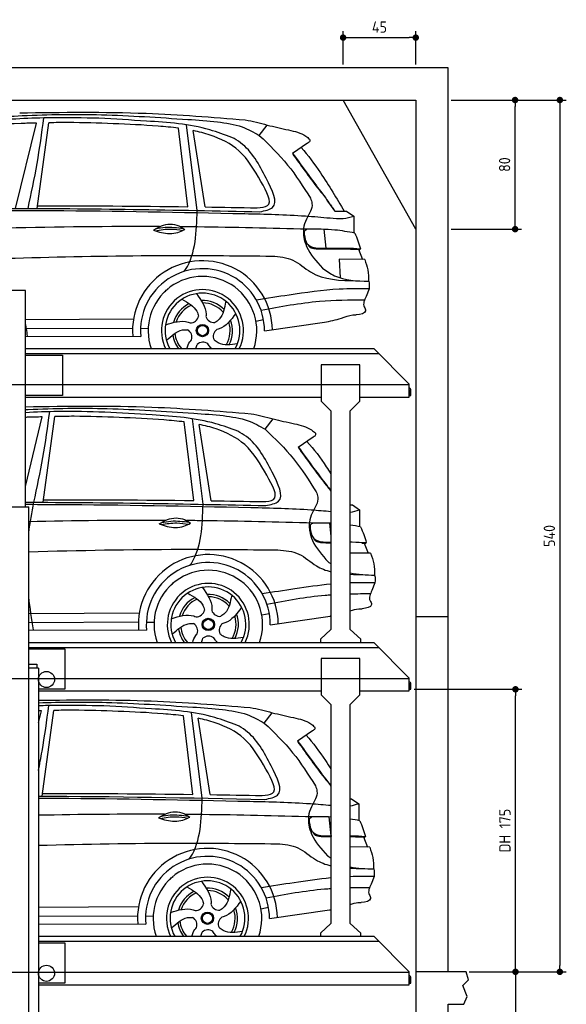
# Model space of a CAD drawing. Header units: millimetres. Extents: x -328 to 6332, y -257 to 9848.
# Tile 5 of 5: x 2947 to 6332, y 3749 to 9848. Entities that reach past the tile are written whole.
import ezdxf

# ---------------------------------------------------------------- set-up
doc = ezdxf.new("R2010")
doc.units = ezdxf.units.MM
doc.linetypes.add('GEN3', pattern=[6.25, 5, -1.25])
for name, color, linetype in [('3', 6, 'GEN3'), ('4', 3, 'Continuous'), ('5', 3, 'Continuous'), ('car', 10, 'Continuous')]:
    doc.layers.add(name, color=color, linetype=linetype)
doc.styles.get("Standard").update_dxf_attribs({"font": 'ISOCP.SHX'})
doc.dimstyles.new('GEN-ISO$0', dxfattribs={"dimscale": 20, "dimtxt": 3.5, "dimasz": 2, "dimexe": 2, "dimexo": 1, "dimgap": 1.5, "dimtad": 1, "dimdec": 1, "dimlfac": 0.1, "dimdsep": 46, "dimtxsty": 'Standard', "dimblk": 'PUNKT', "dimcen": 2, "dimclrd": 256, "dimclre": 256, "dimclrt": 2, "dimadec": 0, "dimazin": 0, "dimtp": 0.1, "dimtm": 0.1, "dimtfac": 0.71, "dimtdec": 1, "dimtmove": 2, "dimatfit": 3, "dimldrblk": 'PUNKT', "dimfxl": 0, "dimtolj": 1, "dimarcsym": 0})

# ---------------------------------------------------------------- blocks, each defined once
blk = doc.blocks.new('PUNKT')
at = {"layer": '4', "color": 0, "linetype": 'ByBlock'}
blk.add_line((-0.5, 0), (-1, 0), dxfattribs=at)
at = {"layer": '4', "color": 0, "linetype": 'ByBlock', "const_width": 0.5}
blk.add_lwpolyline([(-0.25, 0, 1), (0.25, 0, 1)], format="xyb", close=True, dxfattribs=at)
blk = doc.blocks.new('*D7')
at = {"layer": '5', "lineweight": -2}
for p, q in [((5620, 9350), (6332.3, 9350)), ((6292.3, 9310), (6292.3, 3990)), ((5731.2, 3950), (6332.3, 3950))]:
    blk.add_line(p, q, dxfattribs=at)
at = {"layer": 'DEFPOINTS', "color": 0}
for p in [(5600, 9350), (5711.2, 3950), (6292.3, 3950)]:
    blk.add_point(p, dxfattribs=at)
at = {"layer": '5', "lineweight": -2, "xscale": 40, "yscale": 40, "zscale": 40}
for p, rotation in [((6292.3, 9350), 90), ((6292.3, 3950), 270)]:
    blk.add_blockref('PUNKT', p, dxfattribs=dict(at, rotation=rotation))
at = {"layer": '5', "color": 2, "insert": (6227.3, 6650), "char_height": 70, "attachment_point": 5, "rotation": 90}
blk.add_mtext('\\A1;540', dxfattribs=at)
blk = doc.blocks.new('*D8')
at = {"layer": '5', "lineweight": -2}
for p, q in [((5620, 9350), (6055.2, 9350)), ((6015.2, 8590), (6015.2, 9310)), ((5620, 8550), (6055.2, 8550))]:
    blk.add_line(p, q, dxfattribs=at)
at = {"layer": 'DEFPOINTS', "color": 0}
for p in [(5600, 9350), (6015.2, 9350), (5600, 8550)]:
    blk.add_point(p, dxfattribs=at)
at = {"layer": '5', "lineweight": -2, "xscale": 40, "yscale": 40, "zscale": 40}
for p, rotation in [((6015.2, 9350), 90), ((6015.2, 8550), 270)]:
    blk.add_blockref('PUNKT', p, dxfattribs=dict(at, rotation=rotation))
at = {"layer": '5', "color": 2, "insert": (5950.2, 8950), "char_height": 70, "attachment_point": 5, "rotation": 90}
blk.add_mtext('\\A1;80', dxfattribs=at)
blk = doc.blocks.new('*D9')
at = {"layer": '5', "lineweight": -2}
for p, q in [((4950, 9570), (4950, 9776.7)), ((5400, 9570), (5400, 9776.7)), ((4990, 9736.7), (5360, 9736.7))]:
    blk.add_line(p, q, dxfattribs=at)
at = {"layer": 'DEFPOINTS', "color": 0}
for p in [(5400, 9736.7), (4950, 9550), (5400, 9550)]:
    blk.add_point(p, dxfattribs=at)
at = {"layer": '5', "lineweight": -2, "xscale": 40, "yscale": 40, "zscale": 40, "rotation": 180}
blk.add_blockref('PUNKT', (4950, 9736.7), dxfattribs=at)
at = {"layer": '5', "lineweight": -2, "xscale": 40, "yscale": 40, "zscale": 40}
blk.add_blockref('PUNKT', (5400, 9736.7), dxfattribs=at)
at = {"layer": '5', "color": 2, "insert": (5175, 9801.7), "char_height": 70, "attachment_point": 5}
blk.add_mtext('\\A1;45', dxfattribs=at)
blk = doc.blocks.new('*D3')
at = {"layer": '5', "lineweight": -2}
for p, q in [((5390, 5700), (6057.6, 5700)), ((6017.6, 3990), (6017.6, 5660)), ((5731.2, 3950), (6057.6, 3950))]:
    blk.add_line(p, q, dxfattribs=at)
at = {"layer": 'DEFPOINTS', "color": 0}
for p in [(5370, 5700), (6017.6, 5700), (5711.2, 3950)]:
    blk.add_point(p, dxfattribs=at)
at = {"layer": '5', "lineweight": -2, "xscale": 40, "yscale": 40, "zscale": 40}
for p, rotation in [((6017.6, 5700), 90), ((6017.6, 3950), 270)]:
    blk.add_blockref('PUNKT', p, dxfattribs=dict(at, rotation=rotation))
at = {"layer": '5', "color": 2, "insert": (5952.1, 4825), "char_height": 70, "attachment_point": 5, "rotation": 90}
blk.add_mtext('DH 175', dxfattribs=at)
blk = doc.blocks.new('*D4')
at = {"layer": '5', "lineweight": -2}
for p, q in [((5731.2, 3950), (6057.8, 3950)), ((6017.8, 3910), (6017.8, 240)), ((5420, 200), (6057.8, 200))]:
    blk.add_line(p, q, dxfattribs=at)
at = {"layer": 'DEFPOINTS', "color": 0}
for p in [(5711.2, 3950), (5400, 200), (6017.8, 200)]:
    blk.add_point(p, dxfattribs=at)
at = {"layer": '5', "lineweight": -2, "xscale": 40, "yscale": 40, "zscale": 40}
for p, rotation in [((6017.8, 3950), 90), ((6017.8, 200), 270)]:
    blk.add_blockref('PUNKT', p, dxfattribs=dict(at, rotation=rotation))
at = {"layer": '5', "color": 2, "insert": (5952.8, 2075), "char_height": 70, "attachment_point": 5, "rotation": 90}
blk.add_mtext('\\A1;375', dxfattribs=at)

msp = doc.modelspace()

# ---------------------------------------------------------------- linework, layer by layer
for p, q in [((5400, 8550), (4950, 9350)), ((2982, 8170), (2662, 8170)), ((2982, 7810), (5140, 7810)), ((5360, 7590), (5140, 7810)), ((2982, 7770), (3212.5, 7770)), ((3212.5, 7770), (3212.5, 7520)), ((4814.5, 7710), (4814.5, 7485)), ((5054.5, 7710), (4814.5, 7710)), ((5054.5, 7485), (5054.5, 7710)), ((5360, 7510), (5360, 7590)), ((3212.5, 7520), (2982, 7520)), ((2982, 7510), (4814.5, 7510)), ((5054.5, 7510), (5360, 7510)), ((5360, 7557.727), (5360, 7550)), ((4874.5, 7425), (4814.5, 7485)), ((5054.5, 7485), (4994.5, 7425)), ((4874.5, 7425), (4874.5, 6603.134)), ((4994.5, 6611.273), (4994.5, 7425)), ((2641, 6830), (3003.019, 6830)), ((3003, 265), (3003, 6830)), ((4874.5, 6603.134), (4874.5, 6070)), ((4994.5, 6070), (4994.5, 6611.273)), ((5400, 6150), (5600, 6150)), ((4874.5, 6070), (4809.5, 6010)), ((5059.5, 6010), (4994.5, 6070)), ((3003, 5990), (5140, 5990)), ((4809.5, 6010), (4809.5, 5990)), ((5059.5, 5990), (5059.5, 6010)), ((5360, 5770), (5140, 5990)), ((4814.5, 5890), (4814.5, 5665)), ((5054.5, 5890), (4814.5, 5890)), ((5054.5, 5665), (5054.5, 5890)), ((3063, 5830), (3053, 5830)), ((3063, 5830), (3063, 265)), ((5360, 5690), (5360, 5770)), ((5360, 5737.727), (5360, 5730)), ((3063, 5690), (4814.5, 5690)), ((5054.5, 5690), (5360, 5690)), ((4874.5, 5605), (4814.5, 5665)), ((5054.5, 5665), (4994.5, 5605)), ((4874.5, 5605), (4874.5, 4250)), ((4994.5, 4250), (4994.5, 5605)), ((4874.5, 4250), (4809.5, 4190)), ((5059.5, 4190), (4994.5, 4250)), ((3063, 4170), (5140, 4170)), ((4809.5, 4190), (4809.5, 4170)), ((5059.5, 4170), (5059.5, 4190)), ((5360, 3950), (5140, 4170)), ((5360, 3870), (5360, 3950)), ((5360, 3917.727), (5360, 3910)), ((5400, 3950), (5400, 3950)), ((3063, 3870), (5360, 3870))]:
    msp.add_line(p, q)
for points in [[(5600, 3950), (5600, 6150), (5600, 9550), (0, 9550), (0, 0), (5600, 0), (5600, 3750), (5698.53, 3750), (5718.661, 3797.939), (5691.114, 3865.733), (5726.078, 3899.63), (5711.245, 3950), (5400, 3950), (5400, 200), (4950, 192.931), (4950, 91.608), (4850, 91.608), (4850, 176.952), (200, 250), (200, 9350), (5400, 9350), (5400, 3950)], [(2982, 6830), (2982, 8170)], [(2982, 7780), (5170, 7780)], [(3003, 5959.522), (5170, 5960)], [(3003, 5950), (3227.5, 5950)], [(3227.5, 5950), (3227.5, 5700), (3063, 5700)], [(3063, 4139.535), (5170, 4140)], [(3063, 4130), (3227.5, 4130)], [(3227.5, 4130), (3227.5, 3880), (3063, 3880)]]:
    msp.add_lwpolyline(points)
for points in [[(5360, 7557.727, -0.18267581), (5362, 7552.435), (5362, 7520), (5370, 7520), (5370, 7552.435, 0.30561468), (5360, 7567.268)], [(5360, 5737.727, -0.18267581), (5362, 5732.435), (5362, 5700), (5370, 5700), (5370, 5732.435, 0.30561468), (5360, 5747.268)], [(5360, 3917.727, -0.18267581), (5362, 3912.435), (5362, 3880), (5370, 3880), (5370, 3912.435, 0.30561468), (5360, 3927.268)]]:
    msp.add_lwpolyline(points, format="xyb")
msp.add_lwpolyline([(3003, 5830), (3003, 5855), (3053, 5855), (3053, 5830)], close=True)
for centre in [(3112.854, 5761), (3112.854, 3941)]:
    msp.add_circle(centre, 49.854)
at = {"layer": '3'}
for p, q in [((5360, 7585), (295, 7585)), ((5360, 5765), (295, 5765)), ((5360, 3945), (295, 3945))]:
    msp.add_line(p, q, dxfattribs=at)
at = {"layer": 'car'}
for p, q in [((3055.73, 8678.271), (3127.279, 9208.954)), ((2921.824, 8678.336), (3050.345, 9207.216)), ((3988.862, 8689.31), (3929.856, 9175.933)), ((4046.071, 8666.008), (3980.554, 9195.954)), ((4096.151, 8687.747), (4021.536, 9160.87)), ((4430.915, 9131.133), (4479.72, 9194.645)), ((4728.728, 9082.081), (4635.723, 9018.776)), ((4898.321, 8661.372), (4956.723, 8661.7)), ((4901.221, 8662.249), (4936.247, 8662.291)), ((4936.247, 8662.291), (4956.338, 8662.356)), ((4956.723, 8661.7), (4971.222, 8662.099)), ((4971.222, 8662.099), (5015.684, 8631.233)), ((5015.684, 8631.233), (5015.652, 8527.087)), ((4829.737, 8549.135), (4842.054, 8432.131)), ((5044.644, 8425.35), (5069.084, 8362.42)), ((5083.845, 8362.292), (4926.048, 8363.659)), ((4926.048, 8363.659), (4931.398, 8248.319)), ((5110.453, 8180.327), (5092.308, 8132.896)), ((2982, 7990.587), (3652.01, 7994.656)), ((4409.951, 7981.221), (4456.755, 7990.141)), ((2982, 7934.865), (3646.074, 7937.643)), ((3695.148, 7936.101), (3742.808, 7935.521)), ((4462.955, 7919.569), (4833.713, 7974.065)), ((2982, 7887.655), (3696.47, 7886.328)), ((2982, 6956.717), (3086.606, 7387.186)), ((3091.991, 6858.241), (3163.54, 7388.924)), ((4025.124, 6869.28), (3966.117, 7355.903)), ((4082.332, 6845.977), (4016.815, 7375.924)), ((4132.412, 6867.717), (4057.797, 7340.839)), ((4467.176, 7311.103), (4515.981, 7374.615)), ((4764.989, 7262.051), (4671.984, 7198.745)), ((4994.5, 6841.711), (5007.483, 6842.069)), ((5007.483, 6842.069), (5051.945, 6811.203)), ((5051.945, 6811.203), (5051.914, 6707.057)), ((4865.998, 6729.105), (4874.5, 6648.342)), ((5080.906, 6605.32), (5105.345, 6542.39)), ((5120.107, 6542.262), (4994.5, 6543.35)), ((5146.714, 6360.297), (5128.57, 6312.866)), ((3003, 6170.464), (3688.272, 6174.626)), ((4446.212, 6161.191), (4493.017, 6170.111)), ((3003, 6114.771), (3682.336, 6117.613)), ((3731.409, 6116.071), (3779.069, 6115.491)), ((4499.216, 6099.539), (4869.975, 6154.035)), ((3003, 6067.653), (3732.732, 6066.298)), ((3063, 5491.86), (3081.321, 5567.253)), ((3086.706, 5038.308), (3158.255, 5568.991)), ((4077.046, 5026.044), (4011.53, 5555.991)), ((4461.891, 5491.17), (4510.696, 5554.682)), ((4019.838, 5049.347), (3960.832, 5535.969)), ((4127.127, 5047.783), (4052.512, 5520.906)), ((4759.704, 5442.118), (4666.699, 5378.812)), ((4994.5, 5021.924), (5002.198, 5022.136)), ((5002.198, 5022.136), (5046.66, 4991.27)), ((5046.66, 4991.27), (5046.628, 4887.124)), ((4860.713, 4909.172), (4873.03, 4792.168)), ((5075.62, 4785.387), (5100.06, 4722.456)), ((5114.821, 4722.329), (4994.5, 4723.371)), ((5141.429, 4540.363), (5123.284, 4492.933)), ((3063, 4350.928), (3682.986, 4354.692)), ((4440.927, 4341.258), (4487.731, 4350.178)), ((4493.931, 4279.606), (4864.689, 4334.102)), ((3063, 4295.111), (3677.05, 4297.68)), ((3726.124, 4296.138), (3773.784, 4295.558)), ((3063, 4247.599), (3727.446, 4246.365))]:
    msp.add_line(p, q, dxfattribs=at)
for centre, radius in [((4078.966, 7921.975), 38.176), ((4078.966, 7921.975), 31.574), ((4115.228, 6101.945), 38.176), ((4115.228, 6101.945), 31.574), ((4109.942, 4282.012), 38.176), ((4109.942, 4282.012), 31.574)]:
    msp.add_circle(centre, radius, dxfattribs=at)
for centre, radius, start, end in [((4078.913, 7921.391), 433.143, 0.7130341, 184.6114643), ((4078.913, 7921.391), 384.046, 359.7281851, 185.2383883), ((4078.913, 7921.391), 336.401, 340.6628768, 199.3371232), ((4078.937, 7921.966), 254.002, 333.8446141, 206.1553859), ((4078.966, 7921.975), 231.908, 331.1286759, 208.8713241), ((4078.966, 7921.975), 186.234, 116.2626361, 164.3911824), ((4078.966, 7921.975), 171.516, 113.5905083, 161.7257261), ((4078.966, 7921.975), 186.234, 44.2633098, 92.4010763), ((4078.966, 7921.975), 171.516, 41.5902419, 89.7359661), ((4003.895, 8021.465), 52.287, 268.6721553, 348.4309668), ((4150.388, 8024.116), 52.287, 196.6721553, 276.4309668), ((4198.178, 7885.612), 52.287, 124.6721553, 204.4309668), ((4078.966, 7921.975), 171.516, 329.5770354, 17.7302301), ((4078.966, 7921.975), 186.234, 332.2512743, 20.3963889), ((4078.966, 7921.975), 186.234, 188.2501853, 216.9603447), ((4078.966, 7921.975), 171.516, 185.5774685, 220.7571121), ((3961.148, 7881.322), 52.287, 340.6721553, 60.4309668), ((4081.221, 7797.361), 52.287, 52.6721553, 132.4309668), ((4115.174, 6101.361), 433.143, 0.7130341, 184.6114643), ((4115.174, 6101.361), 384.046, 359.7281851, 185.2383883), ((4115.174, 6101.361), 336.401, 340.6683169, 199.3316831), ((4115.198, 6101.936), 254.002, 333.852188, 206.147812), ((4115.228, 6101.945), 231.908, 331.1371787, 208.8628213), ((4115.228, 6101.945), 186.234, 44.2633098, 92.4010763), ((4115.228, 6101.945), 186.234, 116.2626361, 164.3911824), ((4115.228, 6101.945), 171.516, 113.5905083, 161.7257261), ((4115.228, 6101.945), 171.516, 41.5902419, 89.7359661), ((4040.157, 6201.434), 52.287, 268.6721553, 348.4309668), ((4186.649, 6204.086), 52.287, 196.6721553, 276.4309668), ((4115.228, 6101.945), 186.234, 332.2512743, 20.3963889), ((3997.409, 6061.292), 52.287, 340.6721553, 60.4309668), ((4234.44, 6065.582), 52.287, 124.6721553, 204.4309668), ((4115.228, 6101.945), 171.516, 329.5770354, 17.7302301), ((4115.228, 6101.945), 186.234, 188.2501853, 216.9487413), ((4115.228, 6101.945), 171.516, 185.5774685, 220.743822), ((4117.483, 5977.331), 52.287, 52.6721553, 132.4309668), ((4109.889, 4281.428), 433.143, 0.7130341, 184.6114643), ((4109.889, 4281.428), 384.046, 359.7281851, 185.2383883), ((4109.889, 4281.428), 336.401, 340.6562349, 199.3437651), ((4109.913, 4282.003), 254.002, 333.8353667, 206.1646333), ((4109.942, 4282.012), 231.908, 331.1182941, 208.8817059), ((4109.942, 4282.012), 186.234, 44.2633098, 92.4010763), ((4109.942, 4282.012), 171.516, 41.5902419, 89.7359661), ((4109.942, 4282.012), 186.234, 116.2626361, 164.3911824), ((4109.942, 4282.012), 171.516, 113.5905083, 161.7257261), ((4034.871, 4381.501), 52.287, 268.6721553, 348.4309668), ((4181.364, 4384.153), 52.287, 196.6721553, 276.4309668), ((4109.942, 4282.012), 171.516, 329.5770354, 17.7302301), ((4109.942, 4282.012), 186.234, 332.2512743, 20.3963889), ((3992.124, 4241.359), 52.287, 340.6721553, 60.4309668), ((4229.154, 4245.649), 52.287, 124.6721553, 204.4309668), ((4109.942, 4282.012), 186.234, 188.2501853, 216.9745135), ((4109.942, 4282.012), 171.516, 185.5774685, 220.7733414), ((4112.197, 4157.398), 52.287, 52.6721553, 132.4309668)]:
    msp.add_arc(centre, radius, start, end, dxfattribs=at)
for points in [[(2946.932, 9270.66), (3730.059, 9267.902), (4344.037, 9227.279)], [(3437.397, 9236.743), (3147.493, 9240.268), (2746.867, 9220.596), (2524.413, 9204.424)], [(2998.947, 8678.36), (3054.695, 8956.295), (3096.693, 9239.304)], [(4261.124, 9118.643), (4124.453, 9165.21), (3731.911, 9219.606), (3437.397, 9236.743)], [(4171.773, 9215.022), (4324.901, 9183.15), (4430.915, 9131.133)], [(4479.72, 9194.645), (4612.156, 9164.644), (4718.404, 9126.245), (4742.403, 9107.012)], [(4473.939, 8865.622), (4314.5, 9085.449), (4261.124, 9118.643)], [(4430.915, 9131.133), (4606.553, 8947.523), (4747.155, 8742.415)], [(4742.403, 9107.012), (4743.089, 9096.178), (4728.728, 9082.081)], [(4635.723, 9018.776), (4791.654, 8806.459), (4834.094, 8753.023)], [(4637.235, 9019.805), (4732.755, 8888.644), (4811.976, 8782.784)], [(4416.905, 8682.351), (4481.645, 8695.747), (4440.606, 8845.557)], [(4434.35, 8658.146), (4513.033, 8684.598), (4473.939, 8865.622)], [(4811.976, 8782.784), (4833.885, 8755.727), (4840.502, 8746.026)], [(4747.155, 8742.415), (4757.273, 8709.853), (4722.522, 8611.749), (4704.848, 8554.712), (4704.452, 8521.619)], [(4834.094, 8753.023), (4866.126, 8706.101), (4898.321, 8661.372)], [(4840.502, 8746.026), (4882.374, 8685.053)], [(1874.905, 8654.058), (2756.935, 8665.295), (3145.604, 8665.335), (4341.437, 8646.583)], [(1878.676, 8665.264), (2864.331, 8678.205), (4434.35, 8658.146)], [(4882.374, 8685.053), (4897.172, 8664.532), (4897.837, 8663.603), (4898.182, 8663.161), (4901.221, 8662.249)], [(4341.437, 8646.583), (4716.644, 8632.001), (4869.057, 8619.325)], [(4869.057, 8619.325), (4949.463, 8616.59), (5015.684, 8631.233)], [(3775.355, 8544.618), (3825.182, 8571.012), (3931.648, 8571.269), (3969.022, 8548.163)], [(4728.552, 8549.966), (4711.049, 8537.87), (4709.568, 8518.628)], [(5021.936, 8526.028), (4899.158, 8544.719), (4728.552, 8549.966)], [(4704.452, 8521.619), (4706.872, 8499.967), (4723.978, 8442.616), (4821.58, 8309.439)], [(4709.568, 8518.628), (4728.328, 8459.862), (4749.661, 8442.943), (4790.937, 8432.978), (4848.444, 8432.282)], [(5021.936, 8526.028), (5042.036, 8477.982), (5057.114, 8429.229)], [(4728.366, 8459.815), (4742.69, 8440.186), (4761.245, 8432.524), (4774.048, 8429.953), (4791.181, 8428.682), (4806.095, 8428.128)], [(4806.095, 8428.128), (4878.771, 8428.424), (4954.942, 8428.424), (4994.791, 8427.248), (5028.694, 8426.16)], [(4848.444, 8432.282), (4970.253, 8432.931), (5057.114, 8429.229)], [(5028.694, 8426.16), (5039.386, 8425.629), (5050.009, 8425.058)], [(5050.009, 8425.058), (5054.753, 8425.78), (5057.114, 8429.229)], [(4509.844, 8383.448), (4639.378, 8357.591), (4748.521, 8284.868), (5036.285, 8230.276)], [(5083.845, 8362.292), (5103.301, 8297.529), (5107.91, 8227.147)], [(4821.58, 8309.439), (4896.855, 8261.931), (5108.592, 8227.127)], [(5092.308, 8132.896), (5080.709, 8068.285), (5087.559, 8057.645)], [(5087.559, 8057.645), (5088.728, 8044.916), (5031.372, 8019.161)], [(4833.841, 7974.103), (4939.189, 7998.842), (5010.867, 8018.745), (5031.372, 8019.161)], [(4296.082, 7840.475), (4177.025, 7845.855), (4150.573, 7863.986)], [(2983.194, 7450.63), (3766.321, 7447.872), (4380.298, 7407.249)], [(3035.209, 6858.33), (3090.957, 7136.265), (3132.954, 7419.274)], [(4297.385, 7298.613), (4160.714, 7345.18), (3768.172, 7399.576), (3473.659, 7416.713)], [(4208.034, 7394.992), (4361.162, 7363.12), (4467.176, 7311.103)], [(4515.981, 7374.615), (4648.417, 7344.614), (4754.666, 7306.215), (4778.664, 7286.981)], [(4510.2, 7045.592), (4350.761, 7265.419), (4297.385, 7298.613)], [(4467.176, 7311.103), (4642.815, 7127.493), (4783.416, 6922.385)], [(4778.664, 7286.981), (4779.35, 7276.148), (4764.989, 7262.051)], [(4671.984, 7198.745), (4827.915, 6986.429), (4870.355, 6932.993)], [(4673.496, 7199.775), (4769.017, 7068.613), (4848.237, 6962.753)], [(4453.167, 6862.321), (4517.906, 6875.717), (4476.867, 7025.527)], [(4470.612, 6838.116), (4549.294, 6864.568), (4510.2, 7045.592)], [(4783.416, 6922.385), (4793.534, 6889.823), (4758.783, 6791.719), (4741.109, 6734.682), (4740.713, 6701.589)], [(3811.616, 6724.587), (3861.443, 6750.982), (3967.909, 6751.239), (4005.284, 6728.133)], [(4764.813, 6729.936), (4747.31, 6717.84), (4745.829, 6698.598)], [(4740.713, 6701.589), (4743.133, 6679.937), (4760.239, 6622.586), (4857.841, 6489.409)], [(5058.197, 6705.998), (5078.297, 6657.952), (5093.376, 6609.199)], [(4764.627, 6639.785), (4778.951, 6620.156), (4797.506, 6612.494), (4810.31, 6609.923), (4827.442, 6608.651), (4842.357, 6608.098)], [(5064.955, 6606.129), (5075.647, 6605.599), (5086.271, 6605.028)], [(5086.271, 6605.028), (5091.015, 6605.75), (5093.376, 6609.199)], [(5120.107, 6542.262), (5139.562, 6477.498), (5144.171, 6407.117)], [(5128.57, 6312.866), (5116.97, 6248.255), (5123.821, 6237.615)], [(5123.821, 6237.615), (5124.989, 6224.886), (5067.633, 6199.131)], [(4332.344, 6020.445), (4213.286, 6025.825), (4186.834, 6043.956)], [(4292.1, 5478.68), (4155.429, 5525.247), (3762.886, 5579.643), (3468.373, 5596.78)], [(4202.749, 5575.059), (4355.877, 5543.187), (4461.891, 5491.17)], [(4510.696, 5554.682), (4643.131, 5524.681), (4749.38, 5486.282), (4773.378, 5467.048)], [(4461.891, 5491.17), (4637.529, 5307.56), (4778.131, 5102.452)], [(4504.915, 5225.659), (4345.476, 5445.486), (4292.1, 5478.68)], [(4773.378, 5467.048), (4774.065, 5456.215), (4759.704, 5442.118)], [(4666.699, 5378.812), (4822.63, 5166.496), (4865.07, 5113.06)], [(4668.211, 5379.842), (4763.731, 5248.68), (4842.952, 5142.82)], [(4447.881, 5042.388), (4512.621, 5055.784), (4471.582, 5205.594)], [(4465.326, 5018.183), (4544.009, 5044.635), (4504.915, 5225.659)], [(4842.952, 5142.82), (4864.861, 5115.764), (4871.478, 5106.063)], [(4778.131, 5102.452), (4788.249, 5069.89), (4753.498, 4971.786), (4735.824, 4914.749), (4735.428, 4881.656)], [(3806.331, 4904.654), (3856.158, 4931.049), (3962.624, 4931.306), (3999.998, 4908.2)], [(4735.428, 4881.656), (4737.848, 4860.004), (4754.954, 4802.653), (4852.556, 4669.475)], [(4759.528, 4910.003), (4742.025, 4897.907), (4740.544, 4878.665)], [(5052.912, 4886.065), (5073.012, 4838.019), (5088.09, 4789.266)], [(4740.544, 4878.665), (4759.304, 4819.899), (4780.637, 4802.98), (4821.913, 4793.014), (4879.42, 4792.319)], [(4759.342, 4819.852), (4773.666, 4800.223), (4792.221, 4792.561), (4805.024, 4789.99), (4822.157, 4788.718), (4837.071, 4788.165)], [(5059.67, 4786.196), (5070.362, 4785.666), (5080.985, 4785.095)], [(5080.985, 4785.095), (5085.729, 4785.817), (5088.09, 4789.266)], [(5114.821, 4722.329), (5134.277, 4657.565), (5138.886, 4587.184)], [(5123.284, 4492.933), (5111.685, 4428.322), (5118.535, 4417.682)], [(5118.535, 4417.682), (5119.704, 4404.953), (5062.347, 4379.198)], [(4327.058, 4200.512), (4208, 4205.892), (4181.549, 4224.023)]]:
    msp.add_spline(points, degree=3, dxfattribs=at)
for points, knots in [([(2572.367, 9227.54), (2702.339, 9237.336), (2995.376, 9259.422), (3468.374, 9265.714), (3870.273, 9237.297), (4114.071, 9221.83), (4171.773, 9215.022)], [0, 0, 0, 0, 391.04113045, 881.65190656, 1416.36611316, 1602.40445222, 1602.40445222, 1602.40445222, 1602.40445222]), ([(3929.856, 9175.933), (3888.172, 9181.32), (3660.804, 9201.573), (3433.181, 9206.963), (3247.53, 9211.359)], [637.56260995, 637.56260995, 637.56260995, 637.56260995, 763.5499019, 1320.8101244, 1320.8101244, 1320.8101244, 1320.8101244]), ([(3050.345, 9207.216), (3019.082, 9206.459), (2873.417, 9202.595), (2694.662, 9195.037), (2548.577, 9175.555), (2515.915, 9171.199)], [197.25653586, 197.25653586, 197.25653586, 197.25653586, 291.06345214, 634.28514981, 733.12213439, 733.12213439, 733.12213439, 733.12213439]), ([(4440.606, 8845.557), (4401.268, 8914.928), (4327.765, 9044.55), (4157.711, 9127.487), (4056.874, 9153.626), (4021.536, 9160.87)], [0, 0, 0, 0, 233.68439884, 436.64492721, 544.70603413, 544.70603413, 544.70603413, 544.70603413]), ([(4689.702, 9055.517), (4733.656, 9007.881), (4829.22, 8874.334), (4910.393, 8740.744), (4956.723, 8661.7)], [395.65394345, 395.65394345, 395.65394345, 395.65394345, 587.12250194, 864.54030195, 864.54030195, 864.54030195, 864.54030195]), ([(3966.138, 8288.506), (3968.867, 8292.401), (4038.425, 8396.172), (4042.322, 8533.701), (4046.071, 8666.008)], [175.1820291, 175.1820291, 175.1820291, 175.1820291, 189.89009308, 562.59257258, 562.59257258, 562.59257258, 562.59257258]), ([(3775.355, 8544.618), (3791.421, 8538.707), (3839.568, 8521.691), (3910.415, 8519.551), (3955.072, 8541.353), (3969.022, 8548.163)], [5.20857777, 5.20857777, 5.20857777, 5.20857777, 44.19858244, 121.45502053, 156.55165958, 156.55165958, 156.55165958, 156.55165958]), ([(3787.091, 8540.448), (3819.438, 8545.853), (3876.044, 8555.311), (3932.46, 8546.476), (3956.632, 8542.183)], [0, 0, 0, 0, 73.87869257, 129.28264643, 129.28264643, 129.28264643, 129.28264643]), ([(3788.965, 8552.886), (3808.461, 8556.829), (3864.897, 8567.348), (3922.15, 8560.09), (3959.635, 8554.832)], [7.57653008, 7.57653008, 7.57653008, 7.57653008, 52.54453162, 137.65923726, 137.65923726, 137.65923726, 137.65923726]), ([(4728.552, 8549.966), (4501.965, 8555.609), (4240.32, 8562.125), (3978.63, 8564.881), (3943.565, 8565.185)], [0, 0, 0, 0, 679.94077212, 785.14268485, 785.14268485, 785.14268485, 785.14268485]), ([(1512.524, 8322.072), (1755.949, 8331.288), (2553.87, 8360.927), (3553.075, 8393.08), (4308.884, 8385.472), (4509.844, 8383.448)], [651.35668661, 651.35668661, 651.35668661, 651.35668661, 1382.16885132, 3046.71569269, 3649.59835201, 3649.59835201, 3649.59835201, 3649.59835201]), ([(5110.453, 8180.327), (5049.04, 8180.702), (4883.016, 8181.717), (4650.776, 8147.545), (4480.109, 8121.529), (4412.756, 8111.233)], [0, 0, 0, 0, 184.05696793, 497.58316337, 702.08352874, 702.08352874, 702.08352874, 702.08352874]), ([(3951.162, 8115.529), (3988.885, 8094.84), (4037.196, 8068.344), (4052.684, 8021.731), (4055.109, 8010.922)], [0, 0, 0, 0, 119.17913262, 152.62743133, 152.62743133, 152.62743133, 152.62743133]), ([(4041.847, 8150.919), (4071.414, 8109.518), (4104.03, 8063.848), (4100.84, 8013.821), (4100.299, 8009.115)], [0, 0, 0, 0, 140.86220674, 155.38829952, 155.38829952, 155.38829952, 155.38829952]), ([(5082.973, 8111.225), (4989.528, 8110.234), (4774.067, 8107.951), (4562.134, 8069.143), (4442.248, 8045.805)], [0, 0, 0, 0, 279.84482947, 645.25211884, 645.25211884, 645.25211884, 645.25211884]), ([(4223.541, 8103.301), (4215.522, 8061.031), (4205.257, 8006.926), (4165.748, 7977.794), (4156.244, 7972.158)], [0, 0, 0, 0, 119.17913262, 152.5469721, 152.5469721, 152.5469721, 152.5469721]), ([(4285.223, 8027.991), (4254.985, 7987.077), (4221.617, 7941.929), (4173.03, 7929.51), (4168.368, 7928.569)], [0, 0, 0, 0, 140.86220674, 155.44426107, 155.44426107, 155.44426107, 155.44426107]), ([(3849.728, 7957.442), (3898.239, 7972.768), (3951.772, 7989.681), (3998.378, 7971.169), (4002.703, 7969.191)], [0, 0, 0, 0, 140.86220674, 155.44246075, 155.44246075, 155.44246075, 155.44246075]), ([(3855.363, 7860.259), (3886.697, 7889.743), (3926.821, 7927.498), (3975.935, 7927.827), (3986.961, 7926.794)], [0, 0, 0, 0, 119.17913262, 152.61663369, 152.61663369, 152.61663369, 152.61663369]), ([(3982.244, 7810), (3986.22, 7825.748), (3994.064, 7844.667), (4007.284, 7860.599), (4010.525, 7864.121)], [91.3651853, 91.3651853, 91.3651853, 91.3651853, 140.86220674, 155.53165377, 155.53165377, 155.53165377, 155.53165377]), ([(4136.006, 7810), (4130.251, 7815.161), (4121.875, 7824.238), (4115.158, 7834.858), (4112.81, 7839.028)], [116.58498942, 116.58498942, 116.58498942, 116.58498942, 140.86220674, 155.53261951, 155.53261951, 155.53261951, 155.53261951]), ([(2982, 7432.5), (2987.605, 7432.781), (3156.605, 7441.054), (3504.635, 7445.684), (3906.535, 7417.267), (4150.332, 7401.8), (4208.034, 7394.992)], [374.20948853, 374.20948853, 374.20948853, 374.20948853, 391.04113045, 881.65190656, 1416.36611316, 1602.40445222, 1602.40445222, 1602.40445222, 1602.40445222]), ([(3473.659, 7416.713), (3377.009, 7419.088), (3213.052, 7423.116), (3049.224, 7416.787), (2982, 7413.218)], [0, 0, 0, 0, 289.92578759, 491.83208865, 491.83208865, 491.83208865, 491.83208865]), ([(3086.606, 7387.186), (3055.343, 7386.429), (3020.476, 7385.504), (2985.602, 7384.447), (2982, 7384.336)], [197.25653586, 197.25653586, 197.25653586, 197.25653586, 291.06345214, 301.86682766, 301.86682766, 301.86682766, 301.86682766]), ([(3966.117, 7355.903), (3924.434, 7361.29), (3697.066, 7381.543), (3469.442, 7386.933), (3283.792, 7391.329)], [637.56260995, 637.56260995, 637.56260995, 637.56260995, 763.5499019, 1320.8101244, 1320.8101244, 1320.8101244, 1320.8101244]), ([(4476.867, 7025.527), (4437.53, 7094.898), (4364.026, 7224.52), (4193.972, 7307.457), (4093.136, 7333.595), (4057.797, 7340.839)], [0, 0, 0, 0, 233.68439884, 436.64492721, 544.70603413, 544.70603413, 544.70603413, 544.70603413]), ([(4725.963, 7235.487), (4769.917, 7187.851), (4819.394, 7118.709), (4865.013, 7049.556), (4874.5, 7034.945)], [395.65394345, 395.65394345, 395.65394345, 395.65394345, 587.12250194, 638.4116144, 638.4116144, 638.4116144, 638.4116144]), ([(4848.237, 6962.753), (4855.826, 6953.947), (4865.087, 6943.2), (4873.072, 6931.503), (4874.5, 6929.38)], [0, 0, 0, 0, 34.81504787, 42.48772705, 42.48772705, 42.48772705, 42.48772705]), ([(2982, 6845.779), (3048.622, 6845.797), (3513.908, 6844.7), (3979.108, 6834.927), (4377.698, 6826.553)], [1070.90526851, 1070.90526851, 1070.90526851, 1070.90526851, 1270.77070837, 2466.7509464, 2466.7509464, 2466.7509464, 2466.7509464]), ([(4002.4, 6468.476), (4005.128, 6472.371), (4074.687, 6576.142), (4078.583, 6713.671), (4082.332, 6845.977)], [175.1820291, 175.1820291, 175.1820291, 175.1820291, 189.89009308, 562.59257258, 562.59257258, 562.59257258, 562.59257258]), ([(4377.698, 6826.553), (4502.887, 6823.651), (4668.751, 6819.806), (4833.986, 6805.646), (4874.5, 6802.048)], [0, 0, 0, 0, 375.49028851, 497.4930681, 497.4930681, 497.4930681, 497.4930681]), ([(3811.616, 6724.587), (3827.682, 6718.676), (3875.829, 6701.66), (3946.676, 6699.521), (3991.333, 6721.323), (4005.284, 6728.133)], [5.20857777, 5.20857777, 5.20857777, 5.20857777, 44.19858244, 121.45502053, 156.55165958, 156.55165958, 156.55165958, 156.55165958]), ([(3823.352, 6720.418), (3855.7, 6725.823), (3912.306, 6735.281), (3968.721, 6726.446), (3992.893, 6722.153)], [0, 0, 0, 0, 73.87869257, 129.28264643, 129.28264643, 129.28264643, 129.28264643]), ([(3825.227, 6732.856), (3844.722, 6736.798), (3901.158, 6747.318), (3958.412, 6740.06), (3995.897, 6734.802)], [7.57653008, 7.57653008, 7.57653008, 7.57653008, 52.54453162, 137.65923726, 137.65923726, 137.65923726, 137.65923726]), ([(4764.813, 6729.936), (4538.226, 6735.579), (4276.582, 6742.095), (4014.891, 6744.851), (3979.827, 6745.155)], [0, 0, 0, 0, 679.94077212, 785.14268485, 785.14268485, 785.14268485, 785.14268485]), ([(4745.829, 6698.598), (4748.831, 6677.091), (4753.158, 6646.09), (4789.494, 6617.955), (4828.902, 6611.552), (4858.778, 6611.694), (4874.5, 6612.018)], [0, 0, 0, 0, 61.68814119, 88.91579557, 131.37711416, 178.6572207, 178.6572207, 178.6572207, 178.6572207]), ([(4994.5, 6613.125), (4998.505, 6613.066), (5031.477, 6612.456), (5064.427, 6610.722), (5093.376, 6609.199)], [109.79106581, 109.79106581, 109.79106581, 109.79106581, 121.81112777, 208.75100437, 208.75100437, 208.75100437, 208.75100437]), ([(3003, 6552.421), (3316.374, 6561.01), (3830.723, 6570.62), (4345.145, 6565.441), (4546.106, 6563.418)], [2106.33012007, 2106.33012007, 2106.33012007, 2106.33012007, 3046.71569269, 3649.59835201, 3649.59835201, 3649.59835201, 3649.59835201]), ([(4546.106, 6563.418), (4591.256, 6559.575), (4681.237, 6551.915), (4772.655, 6463.129), (4842.857, 6436.397), (4874.5, 6428.541)], [0, 0, 0, 0, 132.0898391, 263.24135713, 362.01210177, 362.01210177, 362.01210177, 362.01210177]), ([(4874.5, 6351.356), (4799.867, 6344.091), (4657.882, 6323.071), (4516.37, 6301.499), (4449.018, 6291.203)], [272.55262909, 272.55262909, 272.55262909, 272.55262909, 497.58316337, 702.08352874, 702.08352874, 702.08352874, 702.08352874]), ([(3987.423, 6295.498), (4025.146, 6274.809), (4073.457, 6248.314), (4088.945, 6201.701), (4091.37, 6190.892)], [0, 0, 0, 0, 119.17913262, 152.62743133, 152.62743133, 152.62743133, 152.62743133]), ([(4078.108, 6330.889), (4107.675, 6289.488), (4140.291, 6243.818), (4137.102, 6193.791), (4136.56, 6189.085)], [0, 0, 0, 0, 140.86220674, 155.38829952, 155.38829952, 155.38829952, 155.38829952]), ([(4259.802, 6283.271), (4251.783, 6241.001), (4241.519, 6186.896), (4202.01, 6157.764), (4192.506, 6152.127)], [0, 0, 0, 0, 119.17913262, 152.5469721, 152.5469721, 152.5469721, 152.5469721]), ([(4874.5, 6284), (4862.845, 6283.217), (4729.94, 6273.2), (4598.396, 6249.113), (4478.509, 6225.775)], [244.74941897, 244.74941897, 244.74941897, 244.74941897, 279.84482947, 645.25211884, 645.25211884, 645.25211884, 645.25211884]), ([(3885.989, 6137.412), (3934.501, 6152.738), (3988.033, 6169.651), (4034.64, 6151.139), (4038.964, 6149.161)], [0, 0, 0, 0, 140.86220674, 155.44246075, 155.44246075, 155.44246075, 155.44246075]), ([(4321.484, 6207.961), (4291.246, 6167.047), (4257.878, 6121.898), (4209.291, 6109.48), (4204.629, 6108.539)], [0, 0, 0, 0, 140.86220674, 155.44426107, 155.44426107, 155.44426107, 155.44426107]), ([(4994.5, 6185.4), (5011.814, 6191.471), (5035.675, 6199.439), (5060.767, 6199.197), (5067.633, 6199.131)], [128.15717032, 128.15717032, 128.15717032, 128.15717032, 182.60392692, 203.11258303, 203.11258303, 203.11258303, 203.11258303]), ([(3891.624, 6040.229), (3922.958, 6069.712), (3963.083, 6107.468), (4012.196, 6107.797), (4023.222, 6106.764)], [0, 0, 0, 0, 119.17913262, 152.61663369, 152.61663369, 152.61663369, 152.61663369]), ([(4018.513, 5990), (4022.489, 6005.736), (4030.332, 6024.645), (4043.546, 6040.569), (4046.786, 6044.09)], [91.39676396, 91.39676396, 91.39676396, 91.39676396, 140.86220674, 155.53165377, 155.53165377, 155.53165377, 155.53165377]), ([(4172.234, 5990), (4166.492, 5995.153), (4158.128, 6004.22), (4151.419, 6014.828), (4149.071, 6018.998)], [116.63223653, 116.63223653, 116.63223653, 116.63223653, 140.86220674, 155.53261951, 155.53261951, 155.53261951, 155.53261951]), ([(3063, 5631.868), (3295.832, 5634.977), (3733.813, 5638.601), (4170.452, 5603.677), (4375.012, 5587.316)], [85.04113673, 85.04113673, 85.04113673, 85.04113673, 783.1318761, 1398.45159809, 1398.45159809, 1398.45159809, 1398.45159809]), ([(3063, 5616.366), (3203.349, 5621.682), (3522.408, 5624.121), (3901.249, 5597.333), (4145.047, 5581.867), (4202.749, 5575.059)], [460.54053168, 460.54053168, 460.54053168, 460.54053168, 881.65190656, 1416.36611316, 1602.40445222, 1602.40445222, 1602.40445222, 1602.40445222]), ([(3468.373, 5596.78), (3371.724, 5599.155), (3236.558, 5602.476), (3101.481, 5598.757), (3063, 5597.271)], [0, 0, 0, 0, 289.92578759, 405.46220923, 405.46220923, 405.46220923, 405.46220923]), ([(3063, 5196.318), (3071.023, 5236.241), (3096.592, 5369.883), (3114.864, 5504.796), (3127.669, 5599.341)], [161.30732451, 161.30732451, 161.30732451, 161.30732451, 283.47066553, 569.57950884, 569.57950884, 569.57950884, 569.57950884]), ([(3960.832, 5535.969), (3919.148, 5541.356), (3691.78, 5561.61), (3464.157, 5567), (3278.506, 5571.396)], [637.56260995, 637.56260995, 637.56260995, 637.56260995, 763.5499019, 1320.8101244, 1320.8101244, 1320.8101244, 1320.8101244]), ([(4471.582, 5205.594), (4432.244, 5274.965), (4358.74, 5404.587), (4188.687, 5487.524), (4087.85, 5513.662), (4052.512, 5520.906)], [0, 0, 0, 0, 233.68439884, 436.64492721, 544.70603413, 544.70603413, 544.70603413, 544.70603413]), ([(4720.677, 5415.554), (4764.631, 5367.918), (4816.055, 5296.056), (4863.312, 5224.181), (4874.5, 5206.848)], [395.65394345, 395.65394345, 395.65394345, 395.65394345, 587.12250194, 647.96422904, 647.96422904, 647.96422904, 647.96422904]), ([(3063, 5025.771), (3100.86, 5025.695), (3537.379, 5024.163), (3973.823, 5014.994), (4372.413, 5006.62)], [1157.19015022, 1157.19015022, 1157.19015022, 1157.19015022, 1270.77070837, 2466.7509464, 2466.7509464, 2466.7509464, 2466.7509464]), ([(3997.114, 4648.543), (3999.842, 4652.438), (4069.401, 4756.209), (4073.298, 4893.737), (4077.046, 5026.044)], [175.1820291, 175.1820291, 175.1820291, 175.1820291, 189.89009308, 562.59257258, 562.59257258, 562.59257258, 562.59257258]), ([(4372.413, 5006.62), (4497.601, 5003.718), (4665.235, 4999.832), (4832.225, 4985.41), (4874.5, 4981.645)], [0, 0, 0, 0, 375.49028851, 502.79858334, 502.79858334, 502.79858334, 502.79858334]), ([(3806.331, 4904.654), (3822.396, 4898.743), (3870.544, 4881.727), (3941.391, 4879.588), (3986.048, 4901.39), (3999.998, 4908.2)], [5.20857777, 5.20857777, 5.20857777, 5.20857777, 44.19858244, 121.45502053, 156.55165958, 156.55165958, 156.55165958, 156.55165958]), ([(3818.067, 4900.485), (3850.414, 4905.889), (3907.02, 4915.348), (3963.436, 4906.513), (3987.608, 4902.22)], [0, 0, 0, 0, 73.87869257, 129.28264643, 129.28264643, 129.28264643, 129.28264643]), ([(3819.941, 4912.923), (3839.437, 4916.865), (3895.873, 4927.384), (3953.126, 4920.127), (3990.611, 4914.869)], [7.57653008, 7.57653008, 7.57653008, 7.57653008, 52.54453162, 137.65923726, 137.65923726, 137.65923726, 137.65923726]), ([(4759.528, 4910.003), (4532.941, 4915.646), (4271.296, 4922.162), (4009.606, 4924.918), (3974.541, 4925.222)], [0, 0, 0, 0, 679.94077212, 785.14268485, 785.14268485, 785.14268485, 785.14268485]), ([(4994.5, 4793.105), (4996.743, 4793.065), (5027.952, 4792.43), (5059.142, 4790.789), (5088.09, 4789.266)], [115.07869557, 115.07869557, 115.07869557, 115.07869557, 121.81112777, 208.75100437, 208.75100437, 208.75100437, 208.75100437]), ([(4994.5, 4788.267), (5004.923, 4788.001), (5026.646, 4787.234), (5048.369, 4786.552), (5059.67, 4786.196)], [157.43213295, 157.43213295, 157.43213295, 157.43213295, 188.71360202, 222.63388792, 222.63388792, 222.63388792, 222.63388792]), ([(3063, 4734.236), (3354.618, 4741.863), (3847.205, 4750.468), (4339.86, 4745.508), (4540.82, 4743.485)], [2171.6332859, 2171.6332859, 2171.6332859, 2171.6332859, 3046.71569269, 3649.59835201, 3649.59835201, 3649.59835201, 3649.59835201]), ([(4540.82, 4743.485), (4585.971, 4739.642), (4675.952, 4731.982), (4768.755, 4641.851), (4840.928, 4615.206), (4874.5, 4607.333)], [0, 0, 0, 0, 132.0898391, 263.24135713, 367.49729098, 367.49729098, 367.49729098, 367.49729098]), ([(4874.5, 4531.931), (4798.094, 4524.677), (4654.347, 4503.405), (4511.085, 4481.566), (4443.732, 4471.27)], [267.24089233, 267.24089233, 267.24089233, 267.24089233, 497.58316337, 702.08352874, 702.08352874, 702.08352874, 702.08352874]), ([(3982.138, 4475.565), (4019.861, 4454.876), (4068.171, 4428.381), (4083.66, 4381.768), (4086.085, 4370.959)], [0, 0, 0, 0, 119.17913262, 152.62743133, 152.62743133, 152.62743133, 152.62743133]), ([(4072.823, 4510.956), (4102.39, 4469.555), (4135.006, 4423.885), (4131.816, 4373.858), (4131.275, 4369.152)], [0, 0, 0, 0, 140.86220674, 155.38829952, 155.38829952, 155.38829952, 155.38829952]), ([(4254.517, 4463.338), (4246.498, 4421.068), (4236.233, 4366.963), (4196.724, 4337.831), (4187.22, 4332.194)], [0, 0, 0, 0, 119.17913262, 152.5469721, 152.5469721, 152.5469721, 152.5469721]), ([(4874.5, 4464.416), (4861.08, 4463.547), (4726.397, 4453.586), (4593.11, 4429.18), (4473.224, 4405.842)], [239.44506058, 239.44506058, 239.44506058, 239.44506058, 279.84482947, 645.25211884, 645.25211884, 645.25211884, 645.25211884]), ([(3880.704, 4317.479), (3929.215, 4332.805), (3982.748, 4349.718), (4029.354, 4331.206), (4033.679, 4329.228)], [0, 0, 0, 0, 140.86220674, 155.44246075, 155.44246075, 155.44246075, 155.44246075]), ([(4316.199, 4388.028), (4285.961, 4347.114), (4252.593, 4301.965), (4204.006, 4289.547), (4199.344, 4288.606)], [0, 0, 0, 0, 140.86220674, 155.44426107, 155.44426107, 155.44426107, 155.44426107]), ([(4994.5, 4367.306), (5010.062, 4372.671), (5032.244, 4379.488), (5055.482, 4379.264), (5062.347, 4379.198)], [133.69611197, 133.69611197, 133.69611197, 133.69611197, 182.60392692, 203.11258303, 203.11258303, 203.11258303, 203.11258303]), ([(3886.339, 4220.296), (3917.673, 4249.779), (3957.797, 4287.535), (4006.911, 4287.864), (4017.936, 4286.831)], [0, 0, 0, 0, 119.17913262, 152.61663369, 152.61663369, 152.61663369, 152.61663369]), ([(4013.211, 4170), (4017.186, 4185.762), (4025.032, 4204.695), (4038.26, 4220.636), (4041.501, 4224.157)], [91.3266354, 91.3266354, 91.3266354, 91.3266354, 140.86220674, 155.53165377, 155.53165377, 155.53165377, 155.53165377]), ([(4167.023, 4170), (4161.252, 4175.171), (4152.861, 4184.259), (4146.134, 4194.894), (4143.786, 4199.065)], [116.52728216, 116.52728216, 116.52728216, 116.52728216, 140.86220674, 155.53261951, 155.53261951, 155.53261951, 155.53261951])]:
    msp.add_open_spline(points, degree=3, knots=knots, dxfattribs=at)
for points in [[(3247.53, 9211.359), (3207.448, 9210.581), (3167.365, 9209.804), (3127.279, 9208.954)], [(4344.037, 9227.279), (4390.099, 9217.934), (4436.161, 9208.589), (4479.72, 9194.645)], [(3057.813, 8693.721), (3368.156, 8695.473), (3678.533, 8693.569), (3988.862, 8689.31)], [(4096.151, 8687.747), (4203.073, 8686.103), (4309.989, 8684.227), (4416.905, 8682.351)], [(3813.374, 8566.017), (3497.838, 8567.325), (3182.259, 8563.547), (2866.736, 8556.216)], [(3843.886, 8162.074), (3851.15, 8168.552), (3858.414, 8175.03), (3865.626, 8181.535)], [(5108.592, 8227.127), (5114.461, 8210.419), (5111.103, 8193.744), (5110.453, 8180.327)], [(2995.994, 7887.629), (2991.252, 7918.139), (2986.511, 7948.649), (2982, 7979.153)], [(4037.832, 7810), (4039.79, 7818.658), (4042.866, 7827.306), (4045.943, 7835.954)], [(2982, 7450.6), (2982.398, 7450.61), (2982.796, 7450.62), (2983.194, 7450.63)], [(3283.792, 7391.329), (3243.709, 7390.551), (3203.627, 7389.774), (3163.54, 7388.924)], [(4380.298, 7407.249), (4426.36, 7397.904), (4472.422, 7388.559), (4515.981, 7374.615)], [(4870.355, 6932.993), (4871.737, 6930.941), (4873.118, 6928.89), (4874.5, 6926.84)], [(2982, 6858.331), (3478.203, 6858.692), (3974.407, 6848.404), (4470.612, 6838.116)], [(3003, 6669.162), (3011.662, 6732.272), (3023.435, 6795.301), (3035.209, 6858.33)], [(3094.074, 6873.691), (3404.418, 6875.443), (3714.795, 6873.539), (4025.124, 6869.28)], [(4132.412, 6867.717), (4239.334, 6866.073), (4346.25, 6864.197), (4453.167, 6862.321)], [(4994.5, 6797.657), (5013.804, 6800.479), (5032.875, 6805.841), (5051.945, 6811.203)], [(3849.636, 6745.987), (3567.434, 6747.156), (3285.199, 6744.259), (3003, 6738.389)], [(4874.5, 6728.802), (4838.033, 6730.222), (4801.423, 6730.079), (4764.813, 6729.936)], [(5058.197, 6705.998), (5036.978, 6709.779), (5015.759, 6713.559), (4994.5, 6716.899)], [(4842.357, 6608.098), (4853.071, 6608.125), (4863.785, 6608.152), (4874.5, 6608.188)], [(4857.841, 6489.409), (4863.387, 6485.455), (4868.933, 6481.501), (4874.5, 6477.603)], [(4994.5, 6421.015), (5042.256, 6410.155), (5093.555, 6408.626), (5144.854, 6407.097)], [(4994.5, 6412.69), (5020.298, 6411.344), (5046.422, 6410.795), (5072.546, 6410.246)], [(5144.854, 6407.097), (5150.723, 6390.389), (5147.364, 6373.714), (5146.714, 6360.297)], [(3880.147, 6342.044), (3887.411, 6348.522), (3894.675, 6355), (3901.887, 6361.504)], [(5146.714, 6360.297), (5095.939, 6360.607), (5045.164, 6360.917), (4994.5, 6359.276)], [(5119.234, 6291.195), (5077.637, 6290.754), (5036.039, 6290.313), (4994.5, 6289.266)], [(3032.255, 6067.599), (3021.64, 6135.902), (3011.025, 6204.205), (3003, 6272.44)], [(4870.102, 6154.073), (4871.568, 6154.349), (4873.034, 6154.625), (4874.5, 6154.902)], [(4074.1, 5990), (4076.058, 5998.648), (4079.131, 6007.286), (4082.205, 6015.924)], [(3081.321, 5567.253), (3075.214, 5567.105), (3069.107, 5566.954), (3063, 5566.801)], [(3278.506, 5571.396), (3238.424, 5570.618), (3198.341, 5569.841), (3158.255, 5568.991)], [(4375.012, 5587.316), (4421.075, 5577.971), (4467.137, 5568.626), (4510.696, 5554.682)], [(4865.07, 5113.06), (4868.211, 5108.396), (4871.351, 5103.732), (4874.5, 5099.074)], [(4871.478, 5106.063), (4872.486, 5104.596), (4873.493, 5103.13), (4874.5, 5101.663)], [(3063, 5038.356), (3530.441, 5037.566), (3997.884, 5027.875), (4465.326, 5018.183)], [(3088.788, 5053.758), (3399.132, 5055.51), (3709.509, 5053.606), (4019.838, 5049.347)], [(4127.127, 5047.783), (4234.049, 5046.14), (4340.965, 5044.264), (4447.881, 5042.388)], [(4994.5, 4978.559), (5012.004, 4981.525), (5029.332, 4986.398), (5046.66, 4991.27)], [(3844.35, 4926.054), (3583.91, 4927.133), (3323.442, 4924.748), (3063, 4919.76)], [(4874.5, 4908.652), (4836.285, 4910.303), (4797.907, 4910.153), (4759.528, 4910.003)], [(5052.912, 4886.065), (5033.451, 4889.532), (5013.991, 4892.999), (4994.5, 4896.127)], [(4837.071, 4788.165), (4849.547, 4788.196), (4862.023, 4788.228), (4874.5, 4788.274)], [(4852.556, 4669.475), (4859.854, 4664.272), (4867.153, 4659.068), (4874.5, 4653.993)], [(4994.5, 4599.921), (5040.745, 4590.11), (5090.157, 4588.637), (5139.568, 4587.164)], [(4994.5, 4592.493), (5018.578, 4591.336), (5042.919, 4590.825), (5067.261, 4590.313)], [(5139.568, 4587.164), (5145.437, 4570.456), (5142.079, 4553.781), (5141.429, 4540.363)], [(3874.861, 4522.111), (3882.126, 4528.589), (3889.39, 4535.066), (3896.602, 4541.571)], [(5141.429, 4540.363), (5092.419, 4540.663), (5043.41, 4540.963), (4994.5, 4539.508)], [(5113.949, 4471.262), (5074.116, 4470.839), (5034.282, 4470.417), (4994.5, 4469.463)], [(4864.817, 4334.14), (4868.045, 4334.748), (4871.273, 4335.356), (4874.5, 4335.968)], [(4068.8, 4170), (4070.757, 4178.67), (4073.838, 4187.33), (4076.919, 4195.991)]]:
    msp.add_open_spline(points, degree=3, dxfattribs=at)
at = {"layer": 'DEFPOINTS', "color": 0, "linetype": 'ByBlock'}
msp.add_point((5313.165, 5690), dxfattribs=at)
msp.add_point((5313.165, 5690), dxfattribs=at)

# ---------------------------------------------------------------- dimensions: what is measured, and where the dimension line sits
at = {"layer": '5'}
dim = msp.add_linear_dim(base=(5400, 9736.653), p1=(4950, 9550), p2=(5400, 9550), dimstyle='GEN-ISO$0', override={"dimlfac": 0.1}, dxfattribs=at)
dim.commit()
dim.dimension.update_dxf_attribs({"geometry": '*D9', "text_midpoint": (5175, 9801.653)})
for base, p1, p2, override, picture, middle in [((6292.315, 3950), (5600, 9350), (5711.245, 3950), {"dimlfac": 0.1}, '*D7', (6227.315, 6650)), ((6015.182, 9350), (5600, 8550), (5600, 9350), {"dimlfac": 0.1}, '*D8', (5950.182, 8950)), ((6017.773, 200), (5711.245, 3950), (5400, 200), {"dimdec": 2, "dimtdec": 0}, '*D4', (5952.773, 2075))]:
    dim = msp.add_linear_dim(base=base, p1=p1, p2=p2, angle=90, dimstyle='GEN-ISO$0', override=override, dxfattribs=at)
    dim.commit()
    dim.dimension.update_dxf_attribs({"geometry": picture, "text_midpoint": middle})
dim = msp.add_linear_dim(base=(6017.564, 5700), p1=(5711.245, 3950), p2=(5370, 5700), angle=90, text='DH <>', dimstyle='GEN-ISO$0', override={"dimscale": 20, "dimlfac": 0.1, "dimtolj": 0}, dxfattribs=at)
dim.commit()
dim.dimension.update_dxf_attribs({"geometry": '*D3', "text_midpoint": (5952.077, 4825)})

doc.saveas('drawing.dxf')
